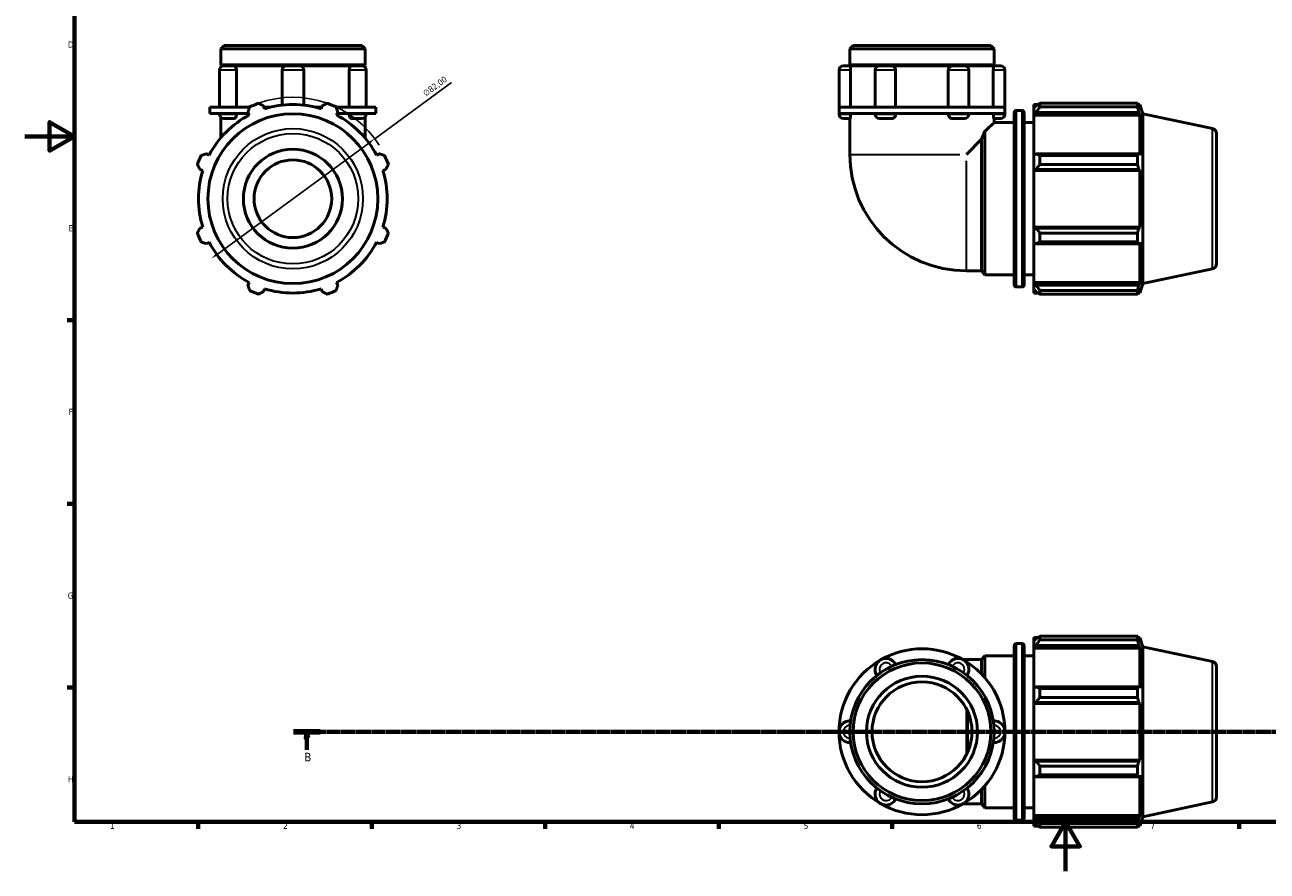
# Model space of a CAD drawing. Header units: millimetres. Extents: x 0 to 931, y 0 to 899.
# Tile 1 of 5: x 0 to 502, y 0 to 342. Entities that reach past the tile are written whole.
import ezdxf

# ---------------------------------------------------------------- set-up
doc = ezdxf.new("R2010")
doc.units = ezdxf.units.MM
doc.linetypes.add('CHAIN', pattern=[0.7087, 0.4724, -0.0591, 0.1181, -0.0591])
for name, color, linetype, lineweight in [('Border (ISO)', 7, 'Continuous', 70), ('Dimension (ISO)', 7, 'Continuous', 25), ('Section Line (ISO)', 7, 'CHAIN', 70), ('Visible (ISO)', 7, 'Continuous', 50), ('Visible Narrow (ISO)', 7, 'Continuous', 35)]:
    doc.layers.add(name, color=color, linetype=linetype, lineweight=lineweight)
doc.styles.add('Label Text (ISO)', font='tahoma.ttf')
doc.styles.add('Note Text (ISO)', font='tahoma.ttf')
doc.dimstyles.new('Default (ISO)', dxfattribs={"dimtxt": 2.5, "dimasz": 2.5, "dimexe": 3.175, "dimexo": 0, "dimgap": 0.762, "dimtad": 1, "dimrnd": 1e-08, "dimzin": 0, "dimtxsty": 'Note Text (ISO)', "dimcen": 0.09, "dimdle": 10, "dimclrd": 256, "dimclre": 256, "dimclrt": 232, "dimazin": 0, "dimtfac": 1.40208, "dimtmove": 0, "dimatfit": 3, "dimfxl": 1, "dimtolj": 1, "dimtzin": 0, "dimlwd": -1, "dimlwe": -1, "dimarcsym": 0})

# ---------------------------------------------------------------- blocks, each defined once
blk = doc.blocks.new('Borders Default Border')
at = {"layer": 'Border (ISO)'}
for p, q in [((20, 222.75), (17.1, 222.75)), ((20, 148.5), (17.1, 148.5)), ((20, 74.25), (17.1, 74.25)), ((70.08, 20), (70.08, 17.1)), ((140.17, 20), (140.17, 17.1)), ((210.25, 20), (210.25, 17.1)), ((280.33, 20), (280.33, 17.1)), ((350.42, 20), (350.42, 17.1)), ((490.58, 20), (490.58, 17.1))]:
    blk.add_line(p, q, dxfattribs=at)
at = {"layer": 'Border (ISO)', "flags": 128}
for points in [[(20, 20), (20, 574), (821, 574), (821, 20), (20, 20)], [(0, 297), (20, 297), (10, 302.77), (10, 291.23), (20, 297)], [(420.5, 0), (420.5, 20), (414.73, 10), (426.27, 10), (420.5, 20)]]:
    blk.add_lwpolyline(points, dxfattribs=at)
at = {"layer": 'Border (ISO)', "color": 232, "true_color": 0xca0064, "char_height": 2.5, "attachment_point": 7, "style": 'Note Text (ISO)'}
for s, insert in [('D', (17.43, 332.88)), ('E', (17.64, 258.63)), ('F', (17.7, 184.38)), ('G', (17.31, 110.08)), ('H', (17.44, 35.88)), ('1', (34.48, 17.1)), ('2', (104.37, 17.1)), ('3', (174.43, 17.05)), ('4', (244.42, 17.1)), ('5', (314.64, 17.05)), ('6', (384.66, 17.05)), ('7', (454.77, 17.1))]:
    blk.add_mtext(s, dxfattribs=dict(at, insert=insert))
blk = doc.blocks.new('2dTransSection0')
at = {"layer": 'Section Line (ISO)', "linetype": 'CHAIN'}
blk.add_line((108.59, 56.35), (741.41, 56.35), dxfattribs=at)
at = {"layer": 'Section Line (ISO)', "linetype": 'Continuous', "lineweight": 140}
blk.add_line((108.59, 56.35), (119.36, 56.35), dxfattribs=at)
at = {"layer": 'Section Line (ISO)', "linetype": 'Continuous'}
for p, q in [((113.97, 56.35), (113.47, 53.85)), ((113.97, 53.85), (113.97, 56.35)), ((114.47, 53.85), (113.97, 56.35)), ((113.47, 53.85), (114.47, 53.85)), ((113.97, 49), (113.97, 53.85))]:
    blk.add_line(p, q, dxfattribs=at)
at = {"layer": 'Section Line (ISO)', "linetype": 'Continuous', "flags": 128}
blk.add_lwpolyline([(114.47, 53.85), (113.97, 56.35), (113.47, 53.85), (114.47, 53.85)], dxfattribs=at)
at = {"layer": 'Section Line (ISO)'}
blk.add_solid([(114.47, 53.85), (113.97, 56.35), (113.47, 53.85), (114.47, 53.85)], dxfattribs=at)
at = {"layer": 'Section Line (ISO)', "insert": (112.9, 44.35), "char_height": 3.5, "attachment_point": 7, "style": 'Label Text (ISO)'}
blk.add_mtext('B', dxfattribs=at)
blk = doc.blocks.new('*D13')
at = {"layer": 'Defpoints', "color": 0, "transparency": 16777216}
for p in [(141.34, 296.06), (75.22, 247.56)]:
    blk.add_point(p, dxfattribs=at)
at = {"layer": 'Dimension (ISO)', "transparency": 16777216}
for p, q in [((141.34, 296.06), (172.32, 318.78)), ((77.24, 249.04), (139.33, 294.58))]:
    blk.add_line(p, q, dxfattribs=at)
blk.add_arc((108.28, 271.81), 41, 31.8232, 109.792, dxfattribs=at)
for points in [[(139.08, 294.91), (139.57, 294.24), (141.34, 296.06)], [(76.99, 249.37), (77.48, 248.7), (75.22, 247.56)]]:
    blk.add_solid(points, dxfattribs=at)
at = {"layer": 'Dimension (ISO)', "color": 232, "true_color": 0xca0064, "transparency": 16777216, "insert": (160.5, 315.04), "char_height": 2.5, "attachment_point": 1, "rotation": 36.2602, "style": 'Note Text (ISO)'}
blk.add_mtext('\\A1;∅82,00', dxfattribs=at)

msp = doc.modelspace()

# ---------------------------------------------------------------- linework, layer by layer
at = {"layer": 'Visible (ISO)'}
for p, q in [((80.478, 333.806), (79.132, 332.461)), ((79.132, 325.973), (79.132, 332.461)), ((137.431, 332.461), (79.132, 332.461)), ((80.478, 333.806), (136.085, 333.806)), ((136.085, 333.806), (137.431, 332.461)), ((137.431, 325.973), (137.431, 332.461)), ((334.663, 333.806), (333.318, 332.461)), ((333.318, 325.973), (333.318, 332.461)), ((391.616, 332.461), (333.318, 332.461)), ((334.663, 333.806), (390.271, 333.806)), ((390.271, 333.806), (391.616, 332.461)), ((391.616, 325.973), (391.616, 332.461)), ((78.665, 323.724), (78.665, 308.806)), ((137.431, 325.973), (79.132, 325.973)), ((79.632, 325.473), (79.132, 325.973)), ((79.132, 325.473), (80.414, 325.473)), ((79.132, 324.914), (79.132, 325.473)), ((80.414, 325.473), (84.45, 325.473)), ((84.45, 325.473), (105.658, 325.473)), ((85.501, 323.724), (85.501, 308.806)), ((103.909, 323.724), (103.909, 309.684)), ((105.658, 325.473), (110.905, 325.473)), ((110.905, 325.473), (132.113, 325.473)), ((112.654, 323.724), (112.654, 309.684)), ((131.061, 308.806), (131.061, 323.724)), ((132.113, 325.473), (136.149, 325.473)), ((136.149, 325.473), (137.431, 325.473)), ((136.931, 325.473), (137.431, 325.973)), ((137.431, 324.914), (137.431, 325.473)), ((137.898, 323.724), (137.898, 308.806)), ((328.946, 323.724), (328.946, 308.806)), ((330.695, 325.473), (333.436, 325.473)), ((391.616, 325.973), (333.318, 325.973)), ((333.818, 325.473), (333.318, 325.973)), ((333.436, 325.473), (345.269, 325.473)), ((333.646, 323.724), (333.646, 308.806)), ((343.52, 323.724), (343.52, 308.806)), ((345.269, 325.473), (350.221, 325.473)), ((350.221, 325.473), (374.713, 325.473)), ((351.832, 323.724), (351.832, 308.806)), ((373.102, 308.806), (373.102, 323.724)), ((374.713, 325.473), (379.665, 325.473)), ((379.665, 325.473), (391.498, 325.473)), ((381.414, 323.724), (381.414, 308.806)), ((391.116, 325.473), (391.616, 325.973)), ((391.289, 308.806), (391.289, 323.724)), ((391.498, 325.473), (394.24, 325.473)), ((395.989, 323.724), (395.989, 308.806)), ((79.251, 308.806), (74.76, 308.806)), ((74.76, 306.306), (74.76, 308.806)), ((79.251, 306.306), (74.76, 306.306)), ((78.665, 306.306), (78.665, 305.972)), ((90.788, 308.806), (79.251, 308.806)), ((90.322, 306.306), (79.251, 306.306)), ((85.501, 306.306), (85.501, 305.972)), ((90.107, 306.719), (90.675, 305.628)), ((96.815, 308.171), (96.446, 309.344)), ((99.067, 308.806), (96.615, 308.806)), ((119.947, 308.806), (117.495, 308.806)), ((120.117, 309.344), (119.747, 308.171)), ((137.312, 308.806), (125.775, 308.806)), ((125.888, 305.628), (126.456, 306.719)), ((137.312, 306.306), (126.241, 306.306)), ((131.061, 305.972), (131.061, 306.306)), ((141.803, 308.806), (137.312, 308.806)), ((141.803, 306.306), (137.312, 306.306)), ((137.898, 306.306), (137.898, 305.972)), ((141.803, 306.306), (141.803, 308.806)), ((345.706, 308.806), (328.946, 308.806)), ((328.946, 306.306), (328.946, 308.806)), ((328.946, 306.306), (328.946, 305.972)), ((345.706, 306.306), (328.946, 306.306)), ((333.646, 306.306), (333.646, 305.972)), ((343.52, 306.306), (343.52, 305.972)), ((379.228, 308.806), (345.706, 308.806)), ((379.228, 306.306), (345.706, 306.306)), ((351.832, 306.306), (351.832, 305.972)), ((373.102, 305.972), (373.102, 306.306)), ((395.989, 308.806), (379.228, 308.806)), ((395.989, 306.306), (379.228, 306.306)), ((381.414, 306.306), (381.414, 305.972)), ((391.289, 305.972), (391.289, 306.306)), ((395.989, 306.306), (395.989, 308.806)), ((395.989, 306.306), (395.989, 305.972)), ((399.754, 236.936), (399.754, 306.676)), ((400.554, 307.476), (402.921, 307.476)), ((403.721, 306.676), (403.721, 236.936)), ((407.687, 309.936), (407.687, 308.562)), ((407.687, 309.936), (409.433, 309.936)), ((408.507, 309.344), (407.687, 308.562)), ((407.687, 305.991), (407.687, 308.562)), ((407.687, 305.991), (408.507, 306.719)), ((408.507, 306.719), (450.081, 306.719)), ((410.147, 310.384), (410.147, 308.901)), ((410.147, 310.384), (449.548, 310.384)), ((449.548, 308.901), (410.147, 308.901)), ((449.548, 308.901), (449.548, 310.384)), ((449.78, 309.936), (450.48, 309.936)), ((450.48, 308.171), (450.081, 309.344)), ((450.081, 306.719), (450.48, 305.628)), ((451.717, 306.13), (450.48, 309.936)), ((450.48, 308.171), (450.48, 309.936)), ((79.132, 304.782), (79.132, 296.387)), ((84.45, 304.223), (80.414, 304.223)), ((136.149, 304.223), (132.113, 304.223)), ((137.431, 304.782), (137.431, 296.387)), ((333.436, 304.223), (330.695, 304.223)), ((333.318, 304.223), (333.318, 289.744)), ((350.221, 304.223), (345.269, 304.223)), ((379.665, 304.223), (374.713, 304.223)), ((394.24, 304.223), (391.498, 304.223)), ((391.616, 304.223), (391.616, 302.556)), ((391.616, 302.556), (399.754, 302.556)), ((403.721, 302.556), (407.687, 302.556)), ((407.687, 305.628), (407.687, 305.991)), ((407.687, 305.628), (407.687, 289.602)), ((407.687, 305.628), (450.48, 305.628)), ((450.48, 289.412), (450.48, 305.628)), ((451.717, 237.482), (451.717, 306.13)), ((479.883, 300.143), (451.717, 306.13)), ((387.854, 241.056), (387.854, 299.016)), ((481.467, 298.186), (481.467, 245.426)), ((386.511, 295.849), (380.405, 289.744)), ((386.511, 242.657), (386.511, 295.849)), ((74.46, 289.412), (73.369, 289.98)), ((143.194, 289.98), (142.103, 289.412)), ((408.507, 289.98), (407.687, 289.602)), ((407.687, 283.395), (407.687, 289.602)), ((450.081, 289.98), (408.507, 289.98)), ((410.147, 289.268), (410.147, 285.689)), ((410.147, 289.268), (449.548, 289.268)), ((449.548, 285.689), (449.548, 289.268)), ((450.48, 289.412), (450.081, 289.98)), ((70.743, 283.642), (71.916, 283.272)), ((144.647, 283.272), (145.82, 283.642)), ((407.687, 283.395), (408.507, 283.642)), ((407.687, 283.272), (407.687, 283.395)), ((407.687, 283.272), (407.687, 260.34)), ((407.687, 283.272), (450.48, 283.272)), ((408.507, 283.642), (450.081, 283.642)), ((449.548, 285.689), (410.147, 285.689)), ((450.081, 283.642), (450.48, 283.272)), ((450.48, 260.34), (450.48, 283.272)), ((71.916, 260.34), (70.743, 259.97)), ((145.82, 259.97), (144.647, 260.34)), ((407.687, 260.217), (407.687, 260.34)), ((407.687, 260.34), (450.48, 260.34)), ((408.507, 259.97), (407.687, 260.217)), ((407.687, 254.01), (407.687, 260.217)), ((450.081, 259.97), (408.507, 259.97)), ((410.147, 257.923), (410.147, 254.344)), ((410.147, 257.923), (449.548, 257.923)), ((449.548, 254.344), (449.548, 257.923)), ((450.48, 260.34), (450.081, 259.97)), ((73.369, 253.632), (74.46, 254.2)), ((142.103, 254.2), (143.194, 253.632)), ((407.687, 254.01), (408.507, 253.632)), ((407.687, 254.01), (407.687, 237.984)), ((408.507, 253.632), (450.081, 253.632)), ((449.548, 254.344), (410.147, 254.344)), ((450.081, 253.632), (450.48, 254.2)), ((450.48, 237.984), (450.48, 254.2)), ((380.405, 242.657), (386.511, 242.657)), ((386.511, 242.657), (387.854, 241.056)), ((387.854, 241.056), (399.754, 241.056)), ((403.721, 241.056), (407.687, 241.056)), ((479.883, 243.469), (451.717, 237.482)), ((90.675, 237.984), (90.107, 236.893)), ((126.456, 236.893), (125.888, 237.984)), ((400.554, 236.136), (402.921, 236.136)), ((407.687, 237.621), (407.687, 237.984)), ((407.687, 237.984), (450.48, 237.984)), ((407.687, 235.05), (407.687, 237.621)), ((408.507, 236.893), (407.687, 237.621)), ((450.081, 236.893), (408.507, 236.893)), ((450.48, 237.984), (450.081, 236.893)), ((451.717, 237.482), (450.48, 233.676)), ((96.446, 234.268), (96.815, 235.441)), ((119.747, 235.441), (120.117, 234.268)), ((407.687, 235.05), (408.507, 234.268)), ((407.687, 235.05), (407.687, 233.676)), ((407.687, 233.676), (409.433, 233.676)), ((410.147, 234.711), (410.147, 233.228)), ((410.147, 234.711), (449.548, 234.711)), ((449.548, 233.228), (410.147, 233.228)), ((449.548, 233.228), (449.548, 234.711)), ((449.78, 233.676), (450.48, 233.676)), ((450.081, 234.268), (450.48, 235.441)), ((450.48, 233.676), (450.48, 235.441)), ((399.754, 21.48), (399.754, 91.22)), ((400.554, 92.02), (402.921, 92.02)), ((403.721, 91.22), (403.721, 21.48)), ((407.687, 94.48), (407.687, 93.106)), ((407.687, 94.48), (409.433, 94.48)), ((408.507, 93.888), (407.687, 93.106)), ((407.687, 90.535), (407.687, 93.106)), ((407.687, 90.535), (408.507, 91.262)), ((407.687, 90.171), (407.687, 90.535)), ((408.507, 91.262), (450.081, 91.262)), ((410.147, 94.928), (410.147, 93.445)), ((410.147, 94.928), (449.548, 94.928)), ((449.548, 93.445), (410.147, 93.445)), ((449.548, 93.445), (449.548, 94.928)), ((449.78, 94.48), (450.48, 94.48)), ((450.48, 92.715), (450.081, 93.888)), ((450.081, 91.262), (450.48, 90.171)), ((451.717, 90.673), (450.48, 94.48)), ((450.48, 92.715), (450.48, 94.48)), ((451.717, 22.026), (451.717, 90.673)), ((479.883, 84.686), (451.717, 90.673)), ((380.405, 85.499), (379.021, 85.499)), ((380.405, 85.499), (386.511, 85.499)), ((386.511, 85.499), (387.854, 87.1)), ((386.511, 79.708), (386.511, 85.499)), ((387.854, 78.241), (387.854, 87.1)), ((387.854, 87.1), (399.754, 87.1)), ((403.721, 87.1), (407.687, 87.1)), ((407.687, 90.171), (407.687, 74.145)), ((407.687, 90.171), (450.48, 90.171)), ((450.48, 73.956), (450.48, 90.171)), ((481.467, 82.73), (481.467, 29.969)), ((408.507, 74.524), (407.687, 74.145)), ((407.687, 67.939), (407.687, 74.145)), ((450.081, 74.524), (408.507, 74.524)), ((410.147, 73.812), (410.147, 70.232)), ((410.147, 73.812), (449.548, 73.812)), ((449.548, 70.232), (449.548, 73.812)), ((450.48, 73.956), (450.081, 74.524)), ((407.687, 67.939), (408.507, 68.185)), ((407.687, 67.816), (407.687, 67.939)), ((407.687, 67.816), (407.687, 44.884)), ((407.687, 67.816), (450.48, 67.816)), ((408.507, 68.185), (450.081, 68.185)), ((449.548, 70.232), (410.147, 70.232)), ((450.081, 68.185), (450.48, 67.816)), ((450.48, 44.884), (450.48, 67.816)), ((380.866, 48.06), (380.866, 64.639)), ((407.687, 44.76), (407.687, 44.884)), ((407.687, 44.884), (450.48, 44.884)), ((407.687, 38.554), (407.687, 44.76)), ((408.507, 44.514), (407.687, 44.76)), ((450.081, 44.514), (408.507, 44.514)), ((410.147, 42.467), (410.147, 38.887)), ((410.147, 42.467), (449.548, 42.467)), ((449.548, 38.887), (449.548, 42.467)), ((450.48, 44.884), (450.081, 44.514)), ((407.687, 38.554), (407.687, 22.528)), ((407.687, 38.554), (408.507, 38.175)), ((408.507, 38.175), (450.081, 38.175)), ((449.548, 38.887), (410.147, 38.887)), ((450.081, 38.175), (450.48, 38.743)), ((450.48, 22.528), (450.48, 38.743)), ((386.511, 27.2), (386.511, 32.991)), ((387.854, 25.6), (387.854, 34.459)), ((379.021, 27.2), (380.405, 27.2)), ((380.405, 27.2), (386.511, 27.2)), ((386.511, 27.2), (387.854, 25.6)), ((387.854, 25.6), (399.754, 25.6)), ((403.721, 25.6), (407.687, 25.6)), ((479.883, 28.013), (451.717, 22.026)), ((400.554, 20.68), (402.921, 20.68)), ((407.687, 22.164), (407.687, 22.528)), ((407.687, 22.528), (450.48, 22.528)), ((407.687, 19.593), (407.687, 22.164)), ((408.507, 21.437), (407.687, 22.164)), ((450.081, 21.437), (408.507, 21.437)), ((450.48, 22.528), (450.081, 21.437)), ((451.717, 22.026), (450.48, 18.22)), ((407.687, 19.593), (407.687, 18.22)), ((407.687, 19.593), (408.507, 18.811)), ((407.687, 18.22), (409.433, 18.22)), ((410.147, 19.254), (410.147, 17.772)), ((410.147, 19.254), (449.548, 19.254)), ((449.548, 17.772), (410.147, 17.772)), ((449.548, 17.772), (449.548, 19.254)), ((449.78, 18.22), (450.48, 18.22)), ((450.081, 18.811), (450.48, 19.984)), ((450.48, 18.22), (450.48, 19.984))]:
    msp.add_line(p, q, dxfattribs=at)
for centre, radius in [((108.281, 271.806), 34.324), ((108.281, 271.806), 20), ((108.281, 271.806), 15.696), ((362.467, 56.35), 29.149), ((362.467, 56.35), 27.804), ((362.467, 56.35), 22.422), ((362.467, 56.35), 20.18)]:
    msp.add_circle(centre, radius, dxfattribs=at)
for centre, radius, start, end in [((80.414, 323.724), 1.749, 90, 180), ((105.658, 323.724), 1.749, 90, 180), ((110.905, 323.724), 1.749, 0, 90), ((136.149, 323.724), 1.749, 0, 90), ((330.695, 323.724), 1.749, 90, 180), ((345.269, 323.724), 1.749, 90, 180), ((379.665, 323.724), 1.749, 0, 90), ((394.24, 323.724), 1.749, 0, 90), ((108.281, 271.806), 41, 109.79198, 115.20802), ((108.281, 271.806), 38.13, 72.5, 107.5), ((108.281, 271.806), 41, 64.79198, 70.20802), ((400.554, 306.676), 0.8, 90, 180), ((402.921, 306.676), 0.8, 0, 90), ((108.281, 271.806), 38.13, 117.5, 152.5), ((80.414, 305.972), 1.749, 180, 270), ((108.281, 271.806), 38.13, 27.5, 62.5), ((136.149, 305.972), 1.749, 270, 0), ((330.695, 305.972), 1.749, 180, 270), ((345.269, 305.972), 1.749, 180, 270), ((379.665, 305.972), 1.749, 270, 0), ((394.24, 305.972), 1.749, 270, 0), ((479.467, 298.186), 2, 0, 78), ((108.281, 271.806), 41, 154.79198, 160.20802), ((108.281, 271.806), 41, 19.79198, 25.20802), ((380.405, 289.744), 47.087, 180, 270), ((108.281, 271.806), 38.13, 162.5, 197.5), ((108.281, 271.806), 38.13, 342.5, 17.5), ((108.281, 271.806), 41, 199.79198, 205.20802), ((108.281, 271.806), 41, 334.79198, 340.20802), ((108.281, 271.806), 38.13, 207.5, 242.5), ((108.281, 271.806), 38.13, 297.5, 332.5), ((479.467, 245.426), 2, 282, 0), ((400.554, 236.936), 0.8, 180, 270), ((402.921, 236.936), 0.8, 270, 0), ((108.281, 271.806), 41, 244.79198, 250.20802), ((108.281, 271.806), 38.13, 252.5, 287.5), ((108.281, 271.806), 41, 289.79198, 295.20802), ((400.554, 91.22), 0.8, 90, 180), ((402.921, 91.22), 0.8, 0, 90), ((362.467, 56.35), 33.522, 120, 180), ((347.893, 81.594), 4.372, 25.69878, 214.30122), ((362.467, 56.35), 33.522, 60, 120), ((377.042, 81.594), 4.372, 325.69878, 154.30122), ((362.467, 56.35), 33.522, 0, 60), ((479.467, 82.73), 2, 0, 78), ((333.318, 56.35), 4.372, 85.69878, 274.30122), ((391.616, 56.35), 4.372, 265.69878, 94.30122), ((362.467, 56.35), 33.522, 180, 240), ((362.467, 56.35), 33.522, 300, 0), ((347.893, 31.106), 4.372, 145.69878, 334.30122), ((377.042, 31.106), 4.372, 205.69878, 34.30122), ((362.467, 56.35), 33.522, 240, 300), ((479.467, 29.969), 2, 282, 0), ((400.554, 21.48), 0.8, 180, 270), ((402.921, 21.48), 0.8, 270, 0)]:
    msp.add_arc(centre, radius, start, end, dxfattribs=at)
for points, knots in [([(84.45, 325.473), (84.572, 325.473), (84.694, 325.435), (84.938, 325.28), (85.056, 325.158), (85.259, 324.848), (85.343, 324.661), (85.461, 324.247), (85.495, 324.024), (85.501, 323.773), (85.501, 323.748), (85.501, 323.724)], [0.55134491, 0.55134491, 0.55134491, 0.55134491, 0.61474006, 0.61474006, 0.68317506, 0.68317506, 0.75158498, 0.75158498, 0.81983226, 0.81983226, 0.82717211, 0.82717211, 0.82717211, 0.82717211]), ([(131.061, 323.724), (131.061, 323.943), (131.087, 324.16), (131.189, 324.575), (131.266, 324.769), (131.458, 325.097), (131.572, 325.23), (131.821, 325.415), (131.952, 325.465), (132.094, 325.472), (132.103, 325.473), (132.113, 325.473)], [0.27582542, 0.27582542, 0.27582542, 0.27582542, 0.34157069, 0.34157069, 0.40982209, 0.40982209, 0.47823675, 0.47823675, 0.54666866, 0.54666866, 0.55164994, 0.55164994, 0.55164994, 0.55164994]), ([(333.436, 325.473), (333.455, 325.473), (333.476, 325.435), (333.522, 325.28), (333.546, 325.158), (333.59, 324.848), (333.609, 324.661), (333.636, 324.247), (333.644, 324.024), (333.646, 323.773), (333.646, 323.748), (333.646, 323.724)], [0.55134491, 0.55134491, 0.55134491, 0.55134491, 0.61474006, 0.61474006, 0.68317506, 0.68317506, 0.75158498, 0.75158498, 0.81983226, 0.81983226, 0.82717211, 0.82717211, 0.82717211, 0.82717211]), ([(350.221, 325.473), (350.413, 325.473), (350.604, 325.435), (350.981, 325.28), (351.161, 325.158), (351.469, 324.848), (351.595, 324.661), (351.772, 324.247), (351.822, 324.024), (351.832, 323.773), (351.832, 323.748), (351.832, 323.724)], [0.55134491, 0.55134491, 0.55134491, 0.55134491, 0.61474006, 0.61474006, 0.68317506, 0.68317506, 0.75158498, 0.75158498, 0.81983226, 0.81983226, 0.82717211, 0.82717211, 0.82717211, 0.82717211]), ([(373.102, 323.724), (373.102, 323.943), (373.14, 324.16), (373.293, 324.575), (373.408, 324.769), (373.699, 325.097), (373.873, 325.23), (374.256, 325.415), (374.461, 325.465), (374.683, 325.472), (374.698, 325.473), (374.713, 325.473)], [0.27582542, 0.27582542, 0.27582542, 0.27582542, 0.34157069, 0.34157069, 0.40982209, 0.40982209, 0.47823675, 0.47823675, 0.54666866, 0.54666866, 0.55164994, 0.55164994, 0.55164994, 0.55164994]), ([(391.289, 323.724), (391.289, 323.943), (391.295, 324.16), (391.319, 324.575), (391.336, 324.769), (391.378, 325.097), (391.402, 325.23), (391.45, 325.415), (391.473, 325.465), (391.495, 325.472), (391.497, 325.473), (391.498, 325.473)], [0.27582542, 0.27582542, 0.27582542, 0.27582542, 0.34157069, 0.34157069, 0.40982209, 0.40982209, 0.47823675, 0.47823675, 0.54666866, 0.54666866, 0.55164994, 0.55164994, 0.55164994, 0.55164994]), ([(85.501, 305.972), (85.501, 305.753), (85.476, 305.536), (85.374, 305.12), (85.297, 304.927), (85.105, 304.598), (84.991, 304.466), (84.742, 304.281), (84.61, 304.23), (84.469, 304.223), (84.46, 304.223), (84.45, 304.223)], [0.27582542, 0.27582542, 0.27582542, 0.27582542, 0.34157069, 0.34157069, 0.40982209, 0.40982209, 0.47823675, 0.47823675, 0.54666866, 0.54666866, 0.55164994, 0.55164994, 0.55164994, 0.55164994]), ([(132.113, 304.223), (131.991, 304.223), (131.869, 304.261), (131.625, 304.416), (131.507, 304.537), (131.303, 304.848), (131.22, 305.034), (131.102, 305.448), (131.068, 305.671), (131.062, 305.923), (131.061, 305.947), (131.061, 305.972)], [0.55134491, 0.55134491, 0.55134491, 0.55134491, 0.61474006, 0.61474006, 0.68317506, 0.68317506, 0.75158498, 0.75158498, 0.81983226, 0.81983226, 0.82717211, 0.82717211, 0.82717211, 0.82717211]), ([(333.646, 305.972), (333.646, 305.753), (333.64, 305.536), (333.616, 305.12), (333.598, 304.927), (333.556, 304.598), (333.532, 304.466), (333.485, 304.281), (333.461, 304.23), (333.439, 304.223), (333.438, 304.223), (333.436, 304.223)], [0.27582542, 0.27582542, 0.27582542, 0.27582542, 0.34157069, 0.34157069, 0.40982209, 0.40982209, 0.47823675, 0.47823675, 0.54666866, 0.54666866, 0.55164994, 0.55164994, 0.55164994, 0.55164994]), ([(351.832, 305.972), (351.832, 305.753), (351.794, 305.536), (351.642, 305.12), (351.527, 304.927), (351.235, 304.598), (351.061, 304.466), (350.679, 304.281), (350.474, 304.23), (350.251, 304.223), (350.236, 304.223), (350.221, 304.223)], [0.27582542, 0.27582542, 0.27582542, 0.27582542, 0.34157069, 0.34157069, 0.40982209, 0.40982209, 0.47823675, 0.47823675, 0.54666866, 0.54666866, 0.55164994, 0.55164994, 0.55164994, 0.55164994]), ([(374.713, 304.223), (374.522, 304.223), (374.331, 304.261), (373.954, 304.416), (373.774, 304.537), (373.465, 304.848), (373.34, 305.034), (373.163, 305.448), (373.112, 305.671), (373.102, 305.923), (373.102, 305.947), (373.102, 305.972)], [0.55134491, 0.55134491, 0.55134491, 0.55134491, 0.61474006, 0.61474006, 0.68317506, 0.68317506, 0.75158498, 0.75158498, 0.81983226, 0.81983226, 0.82717211, 0.82717211, 0.82717211, 0.82717211]), ([(391.616, 302.556), (391.616, 302.556), (391.41, 302.36), (390.595, 301.59), (389.987, 301.015), (388.804, 299.904), (388.348, 299.477), (387.854, 299.016)], [5.0797283, 5.0797283, 5.0797283, 5.0797283, 5.6753834, 5.6753834, 6.2710385, 6.2710385, 6.5871026, 6.5871026, 6.5871026, 6.5871026]), ([(391.498, 304.223), (391.479, 304.223), (391.458, 304.261), (391.413, 304.416), (391.388, 304.537), (391.345, 304.848), (391.326, 305.034), (391.298, 305.448), (391.29, 305.671), (391.289, 305.923), (391.289, 305.947), (391.289, 305.972)], [0.55134491, 0.55134491, 0.55134491, 0.55134491, 0.61474006, 0.61474006, 0.68317506, 0.68317506, 0.75158498, 0.75158498, 0.81983226, 0.81983226, 0.82717211, 0.82717211, 0.82717211, 0.82717211]), ([(386.511, 295.849), (386.887, 296.77), (387.273, 297.681), (387.72, 298.71), (387.787, 298.864), (387.854, 299.016)], [11.45356291, 11.45356291, 11.45356291, 11.45356291, 11.77228086, 11.77228086, 11.82851439, 11.82851439, 11.82851439, 11.82851439])]:
    msp.add_open_spline(points, degree=3, knots=knots, dxfattribs=at)
for points, weights in [([(90.107, 306.719), (90.456, 307.788), (90.819, 308.901)], [1.00305946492, 1.00193760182, 1]), ([(94.399, 310.384), (95.443, 309.854), (96.446, 309.344)], [1, 1.00193760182, 1.00305946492]), ([(120.117, 309.344), (121.12, 309.854), (122.164, 310.384)], [1.00305946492, 1.00193760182, 1]), ([(125.744, 308.901), (126.107, 307.788), (126.456, 306.719)], [1, 1.00193760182, 1.00305946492]), ([(410.147, 310.384), (409.294, 309.854), (408.507, 309.344)], [1.01731783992, 1.01225820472, 1.00640151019]), ([(408.507, 306.719), (409.294, 307.788), (410.147, 308.901)], [1.00640151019, 1.01225820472, 1.01731783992]), ([(449.548, 310.384), (449.825, 309.854), (450.081, 309.344)], [1, 1.00193760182, 1.00305946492]), ([(450.081, 306.719), (449.825, 307.788), (449.548, 308.901)], [1.00305946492, 1.00193760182, 1]), ([(71.186, 289.268), (72.3, 289.632), (73.369, 289.98)], [1, 1.00193760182, 1.00305946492]), ([(143.194, 289.98), (144.263, 289.632), (145.377, 289.268)], [1.00305946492, 1.00193760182, 1]), ([(410.147, 289.268), (409.294, 289.632), (408.507, 289.98)], [1.01731783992, 1.01225820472, 1.00640151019]), ([(449.548, 289.268), (449.825, 289.632), (450.081, 289.98)], [1, 1.00193760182, 1.00305946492]), ([(70.743, 283.642), (70.234, 284.644), (69.703, 285.689)], [1.00305946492, 1.00193760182, 1]), ([(146.859, 285.689), (146.329, 284.644), (145.82, 283.642)], [1, 1.00193760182, 1.00305946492]), ([(408.507, 283.642), (409.294, 284.644), (410.147, 285.689)], [1.00640151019, 1.01225820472, 1.01731783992]), ([(450.081, 283.642), (449.825, 284.644), (449.548, 285.689)], [1.00305946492, 1.00193760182, 1]), ([(69.703, 257.923), (70.234, 258.968), (70.743, 259.97)], [1, 1.00193760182, 1.00305946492]), ([(145.82, 259.97), (146.329, 258.968), (146.859, 257.923)], [1.00305946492, 1.00193760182, 1]), ([(410.147, 257.923), (409.294, 258.968), (408.507, 259.97)], [1.01731783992, 1.01225820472, 1.00640151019]), ([(449.548, 257.923), (449.825, 258.968), (450.081, 259.97)], [1, 1.00193760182, 1.00305946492]), ([(73.369, 253.632), (72.3, 253.98), (71.186, 254.344)], [1.00305946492, 1.00193760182, 1]), ([(145.377, 254.344), (144.263, 253.98), (143.194, 253.632)], [1, 1.00193760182, 1.00305946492]), ([(408.507, 253.632), (409.294, 253.98), (410.147, 254.344)], [1.00640151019, 1.01225820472, 1.01731783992]), ([(450.081, 253.632), (449.825, 253.98), (449.548, 254.344)], [1.00305946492, 1.00193760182, 1]), ([(90.819, 234.711), (90.456, 235.824), (90.107, 236.893)], [1, 1.00193760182, 1.00305946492]), ([(126.456, 236.893), (126.107, 235.824), (125.744, 234.711)], [1.00305946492, 1.00193760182, 1]), ([(410.147, 234.711), (409.294, 235.824), (408.507, 236.893)], [1.01731783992, 1.01225820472, 1.00640151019]), ([(449.548, 234.711), (449.825, 235.824), (450.081, 236.893)], [1, 1.00193760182, 1.00305946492]), ([(96.446, 234.268), (95.443, 233.758), (94.399, 233.228)], [1.00305946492, 1.00193760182, 1]), ([(122.164, 233.228), (121.12, 233.758), (120.117, 234.268)], [1, 1.00193760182, 1.00305946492]), ([(408.507, 234.268), (409.294, 233.758), (410.147, 233.228)], [1.00640151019, 1.01225820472, 1.01731783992]), ([(450.081, 234.268), (449.825, 233.758), (449.548, 233.228)], [1.00305946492, 1.00193760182, 1]), ([(410.147, 94.928), (409.294, 94.397), (408.507, 93.888)], [1.01731783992, 1.01225820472, 1.00640151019]), ([(408.507, 91.262), (409.294, 92.331), (410.147, 93.445)], [1.00640151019, 1.01225820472, 1.01731783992]), ([(449.548, 94.928), (449.825, 94.397), (450.081, 93.888)], [1, 1.00193760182, 1.00305946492]), ([(450.081, 91.262), (449.825, 92.331), (449.548, 93.445)], [1.00305946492, 1.00193760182, 1]), ([(410.147, 73.812), (409.294, 74.175), (408.507, 74.524)], [1.01731783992, 1.01225820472, 1.00640151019]), ([(449.548, 73.812), (449.825, 74.175), (450.081, 74.524)], [1, 1.00193760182, 1.00305946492]), ([(408.507, 68.185), (409.294, 69.188), (410.147, 70.232)], [1.00640151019, 1.01225820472, 1.01731783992]), ([(450.081, 68.185), (449.825, 69.188), (449.548, 70.232)], [1.00305946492, 1.00193760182, 1]), ([(410.147, 42.467), (409.294, 43.511), (408.507, 44.514)], [1.01731783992, 1.01225820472, 1.00640151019]), ([(449.548, 42.467), (449.825, 43.511), (450.081, 44.514)], [1, 1.00193760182, 1.00305946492]), ([(408.507, 38.175), (409.294, 38.524), (410.147, 38.887)], [1.00640151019, 1.01225820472, 1.01731783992]), ([(450.081, 38.175), (449.825, 38.524), (449.548, 38.887)], [1.00305946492, 1.00193760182, 1]), ([(410.147, 19.254), (409.294, 20.368), (408.507, 21.437)], [1.01731783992, 1.01225820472, 1.00640151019]), ([(449.548, 19.254), (449.825, 20.368), (450.081, 21.437)], [1, 1.00193760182, 1.00305946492]), ([(408.507, 18.811), (409.294, 18.302), (410.147, 17.772)], [1.00640151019, 1.01225820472, 1.01731783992]), ([(450.081, 18.811), (449.825, 18.302), (449.548, 17.772)], [1.00305946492, 1.00193760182, 1])]:
    msp.add_rational_spline(points, weights, degree=2, dxfattribs=at)
at = {"layer": 'Visible Narrow (ISO)'}
for p, q in [((85.096, 323.724), (78.691, 323.724)), ((112.6, 323.724), (103.963, 323.724)), ((137.872, 323.724), (131.467, 323.724)), ((333.286, 323.724), (328.96, 323.724)), ((351.542, 323.724), (343.56, 323.724)), ((381.375, 323.724), (373.392, 323.724)), ((395.974, 323.724), (391.648, 323.724)), ((400.554, 307.037), (400.554, 236.575)), ((402.921, 236.575), (402.921, 307.037)), ((78.691, 305.972), (85.096, 305.972)), ((131.467, 305.972), (137.872, 305.972)), ((328.96, 305.972), (333.286, 305.972)), ((343.56, 305.972), (351.542, 305.972)), ((373.392, 305.972), (381.375, 305.972)), ((391.648, 305.972), (395.974, 305.972)), ((479.883, 243.818), (479.883, 299.794)), ((333.5, 289.744), (377.733, 289.744)), ((380.405, 242.838), (380.405, 287.071)), ((400.554, 91.58), (400.554, 21.119)), ((402.921, 21.119), (402.921, 91.58)), ((380.405, 84.749), (380.405, 85.497)), ((479.883, 28.362), (479.883, 84.337)), ((380.405, 47.968), (380.405, 64.731)), ((380.405, 27.202), (380.405, 27.951))]:
    msp.add_line(p, q, dxfattribs=at)
for radius in [28.337, 26.38]:
    msp.add_circle((108.281, 271.806), radius, dxfattribs=at)
for centre, start, end in [((347.893, 81.594), 36.67874, 203.32126), ((377.042, 81.594), 336.67874, 143.32126), ((333.318, 56.35), 96.67874, 263.32126), ((391.616, 56.35), 276.67874, 83.32126), ((347.893, 31.106), 156.67874, 323.32126), ((377.042, 31.106), 216.67874, 23.32126)]:
    msp.add_arc(centre, 2.623, start, end, dxfattribs=at)

# ---------------------------------------------------------------- block references
msp.add_blockref('Borders Default Border', (0, 0))
at = {"layer": 'Section Line (ISO)'}
msp.add_blockref('2dTransSection0', (0, 0), dxfattribs=at)

# ---------------------------------------------------------------- dimensions: what is measured, and where the dimension line sits
at = {"layer": 'Dimension (ISO)'}
dim = msp.add_diameter_dim_2p(p1=(75.221, 247.556), p2=(141.341, 296.056), dimstyle='Default (ISO)', override={"dimdec": 2, "dimlfac": 1, "dimtp": 0, "dimtm": 0, "dimtdec": 2, "dimatfit": 2}, dxfattribs=at)
dim.commit()
dim.dimension.update_dxf_attribs({"geometry": '*D13', "text_midpoint": (167.277, 315.08), "dimtype": 163})

doc.saveas('drawing.dxf')
